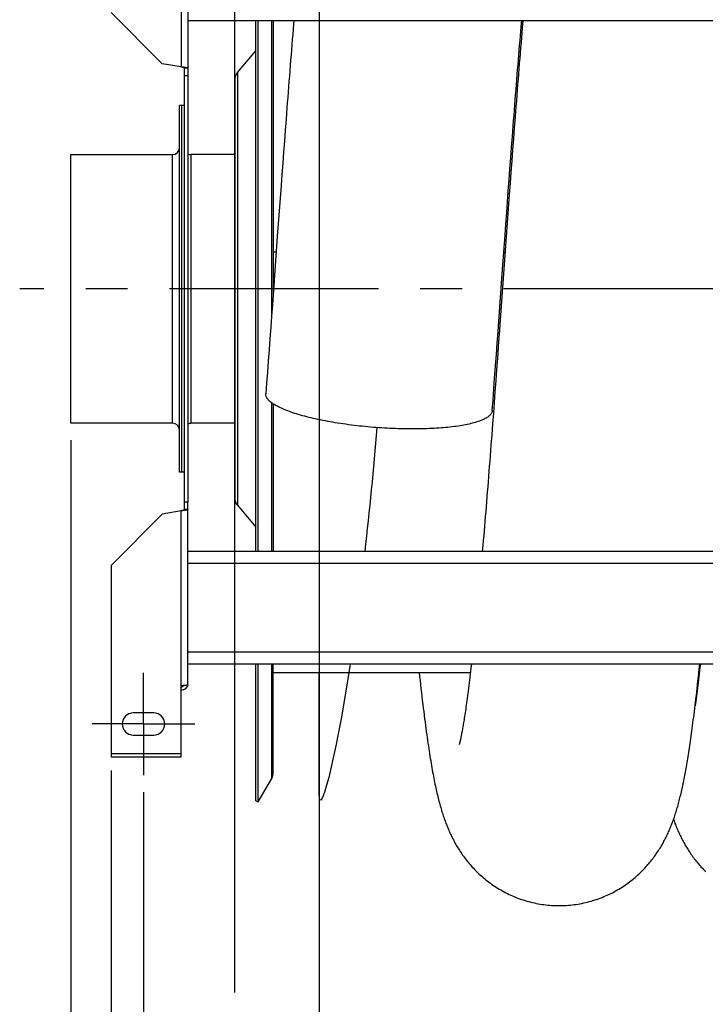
# Model space of a CAD drawing. Extents: x 0 to 594, y 0 to 420.
# Tile 4 of 21: x 229 to 269, y 116 to 174. Entities that reach past the tile are written whole.
import ezdxf

# ---------------------------------------------------------------- set-up
doc = ezdxf.new("R2010")
doc.units = 0
doc.header["$LTSCALE"] = 32.67
doc.linetypes.add('CENTER', pattern=[0.6, 0.375, -0.075, 0.075, -0.075])
doc.layers.get('0').update_dxf_attribs({"linetype": 'CONTINUOUS'})
for name, color, linetype in [('110528_DXF_CONTINUOUS_LINE', 7, 'CONTINUOUS'), ('110528_DXF_DIMENSION', 7, 'CONTINUOUS'), ('110534_DXF_AXIS', 7, 'CONTINUOUS'), ('110534_DXF_CONTINUOUS_LINE', 7, 'CONTINUOUS'), ('110653_DXF_CONTINUOUS_LINE', 7, 'CONTINUOUS'), ('110803_DXF_CONTINUOUS_LINE', 7, 'CONTINUOUS'), ('112850_DXF_CONTINUOUS_LINE', 7, 'CONTINUOUS'), ('ASEM_125_125-15_DXF_AXIS', 7, 'CONTINUOUS'), ('ASEM_125_125-15_DXF_DIMENS', 7, 'CONTINUOUS'), ('HOSE_125_125DXF_CONTINUOUS', 7, 'CONTINUOUS')]:
    doc.layers.add(name, color=color, linetype=linetype)
doc.styles.get("Standard").update_dxf_attribs({"font": 'txt', "width": 0.7})
doc.dimstyles.new('DIMSTYLE_2', dxfattribs={"dimtxt": 3.5, "dimasz": 3, "dimexe": 1.5, "dimexo": 1, "dimgap": 0.875, "dimtad": 1, "dimdec": 3, "dimlfac": 10, "dimtxsty": 'STANDARD', "dimblk": '_ARROW_FILLED', "dimblk1": '_ARROW_FILLED', "dimblk2": '_ARROW_FILLED', "dimcen": 0.09, "dimazin": 3, "dimtp": 1.2, "dimtm": 1.2, "dimtfac": 1, "dimtdec": 3, "dimtofl": 0, "dimtmove": 0, "dimatfit": 3, "dimtolj": 1})
doc.dimstyles.new('DIMSTYLE_4', dxfattribs={"dimtxt": 3.5, "dimasz": 3, "dimexe": 1.5, "dimexo": 1, "dimgap": 0.875, "dimtad": 1, "dimdec": 0, "dimlfac": 10, "dimtxsty": 'STANDARD', "dimblk": '_ARROW_FILLED', "dimblk1": '_ARROW_FILLED', "dimblk2": '_ARROW_FILLED', "dimcen": 0.09, "dimazin": 3, "dimtp": 1.2, "dimtm": 1.2, "dimtfac": 1, "dimtdec": 0, "dimtofl": 0, "dimtmove": 0, "dimatfit": 3, "dimtolj": 1})

# ---------------------------------------------------------------- blocks, each defined once
blk = doc.blocks.new('_ARROW_FILLED')
at = {"color": 0, "linetype": 'BYBLOCK'}
blk.add_solid([(0, 0), (-1, 0.167), (-1, -0.167)], dxfattribs=at)
blk = doc.blocks.new('*D3')
at = {"layer": 'ASEM_125_125-15_DXF_DIMENS', "color": 2, "linetype": 'CONTINUOUS'}
for p, q in [((235.993, 128.492), (235.993, 108.342)), ((373.393, 128.492), (373.393, 108.342)), ((235.993, 109.842), (304.693, 109.842)), ((373.393, 109.842), (304.693, 109.842))]:
    blk.add_line(p, q, dxfattribs=at)
at = {"layer": 'ASEM_125_125-15_DXF_DIMENS', "color": 2, "linetype": 'CONTINUOUS', "xscale": 3, "yscale": 3, "zscale": 3, "rotation": 180}
blk.add_blockref('_ARROW_FILLED', (235.993, 109.842), dxfattribs=at)
at = {"layer": 'ASEM_125_125-15_DXF_DIMENS', "color": 2, "linetype": 'CONTINUOUS', "xscale": 3, "yscale": 3, "zscale": 3}
blk.add_blockref('_ARROW_FILLED', (373.393, 109.842), dxfattribs=at)
at = {"layer": 'ASEM_125_125-15_DXF_DIMENS', "color": 2, "linetype": 'CONTINUOUS', "insert": (304.693, 114.217), "char_height": 3.5, "width": 15, "attachment_point": 2}
blk.add_mtext('1374', dxfattribs=at)
blk = doc.blocks.new('*D4')
at = {"layer": 'ASEM_125_125-15_DXF_DIMENS', "color": 2, "linetype": 'CONTINUOUS'}
for p, q in [((234.093, 129.765), (234.093, 98.342)), ((375.293, 129.765), (375.293, 98.342)), ((234.093, 99.842), (304.693, 99.842)), ((375.293, 99.842), (304.693, 99.842))]:
    blk.add_line(p, q, dxfattribs=at)
at = {"layer": 'ASEM_125_125-15_DXF_DIMENS', "color": 2, "linetype": 'CONTINUOUS', "xscale": 3, "yscale": 3, "zscale": 3, "rotation": 180}
blk.add_blockref('_ARROW_FILLED', (234.093, 99.842), dxfattribs=at)
at = {"layer": 'ASEM_125_125-15_DXF_DIMENS', "color": 2, "linetype": 'CONTINUOUS', "xscale": 3, "yscale": 3, "zscale": 3}
blk.add_blockref('_ARROW_FILLED', (375.293, 99.842), dxfattribs=at)
at = {"layer": 'ASEM_125_125-15_DXF_DIMENS', "color": 2, "linetype": 'CONTINUOUS', "insert": (304.693, 104.217), "char_height": 3.5, "width": 14.25, "attachment_point": 2}
blk.add_mtext('1412', dxfattribs=at)
blk = doc.blocks.new('*D7')
at = {"layer": 'ASEM_125_125-15_DXF_DIMENS', "color": 2, "linetype": 'CONTINUOUS'}
for p, q in [((231.743, 149.117), (231.743, 88.342)), ((383.878, 148.527), (383.878, 88.342)), ((231.743, 89.842), (307.811, 89.842)), ((383.878, 89.842), (307.811, 89.842))]:
    blk.add_line(p, q, dxfattribs=at)
at = {"layer": 'ASEM_125_125-15_DXF_DIMENS', "color": 2, "linetype": 'CONTINUOUS', "xscale": 3, "yscale": 3, "zscale": 3, "rotation": 180}
blk.add_blockref('_ARROW_FILLED', (231.743, 89.842), dxfattribs=at)
at = {"layer": 'ASEM_125_125-15_DXF_DIMENS', "color": 2, "linetype": 'CONTINUOUS', "xscale": 3, "yscale": 3, "zscale": 3}
blk.add_blockref('_ARROW_FILLED', (383.878, 89.842), dxfattribs=at)
at = {"layer": 'ASEM_125_125-15_DXF_DIMENS', "color": 2, "linetype": 'CONTINUOUS', "insert": (307.811, 94.217), "char_height": 3.5, "width": 13.875, "attachment_point": 2}
blk.add_mtext('1521', dxfattribs=at)

msp = doc.modelspace()

# ---------------------------------------------------------------- linework, layer by layer
at = {"layer": '110528_DXF_CONTINUOUS_LINE', "color": 3, "linetype": 'CONTINUOUS'}
for p, q in [((242.575, 142.59185), (242.575, 173.72269)), ((241.49535, 170.67308), (242.575, 171.95976)), ((241.34328, 170.25526), (241.34328, 145.72843)), ((241.49535, 145.31061), (242.575, 144.02393)), ((242.575, 127.99185), (242.575, 136.00152))]:
    msp.add_line(p, q, dxfattribs=at)
at = {"layer": '110528_DXF_CONTINUOUS_LINE', "color": 7, "linetype": 'CONTINUOUS'}
for p, q in [((242.70491, 142.59185), (242.70491, 173.72269)), ((243.59103, 173.72269), (243.59103, 157.75276)), ((243.59103, 151.256), (243.59103, 142.59185)), ((242.70491, 127.91685), (242.70491, 136.00152)), ((243.59103, 129.62582), (243.59103, 136.00152)), ((242.70491, 127.91685), (243.50395, 129.30082)), ((242.575, 127.99185), (242.70491, 127.91685))]:
    msp.add_line(p, q, dxfattribs=at)
at = {"layer": '110528_DXF_CONTINUOUS_LINE', "color": 9, "linetype": 'CONTINUOUS'}
for p, q in [((243.50395, 156.55062), (243.50395, 173.72269)), ((241.49535, 170.67308), (241.49535, 145.31061)), ((243.50395, 142.59185), (243.50395, 151.31711)), ((243.50395, 129.30082), (243.50395, 136.00152))]:
    msp.add_line(p, q, dxfattribs=at)
at = {"layer": '110528_DXF_CONTINUOUS_LINE', "color": 3, "linetype": 'CONTINUOUS'}
for centre, start, end in [((241.99328, 170.25526), 140, 180), ((241.99328, 145.72843), 180, 220)]:
    msp.add_arc(centre, 0.65, start, end, dxfattribs=at)
at = {"layer": '110528_DXF_CONTINUOUS_LINE', "color": 7, "linetype": 'CONTINUOUS'}
msp.add_arc((242.94103, 129.62582), 0.65, 330, 360, dxfattribs=at)
at = {"layer": '110528_DXF_DIMENSION', "color": 2, "linetype": 'CONTINUOUS'}
msp.add_line((241.34328, 116.74242), (241.34328, 199.24127), dxfattribs=at)
at = {"layer": '110534_DXF_AXIS', "color": 7, "linetype": 'CENTER'}
for q in [(235.99328, 135.49186), (232.99327, 132.49185), (235.99328, 129.49184), (238.99329, 132.49185)]:
    msp.add_line((235.99328, 132.49185), q, dxfattribs=at)
at = {"layer": '110534_DXF_CONTINUOUS_LINE', "color": 9, "linetype": 'CONTINUOUS'}
for p, q in [((238.19328, 181.2441), (238.19328, 171.00319)), ((238.19328, 134.73959), (238.19328, 144.9805)), ((234.09328, 130.76519), (238.19328, 130.76519))]:
    msp.add_line(p, q, dxfattribs=at)
at = {"layer": '110534_DXF_CONTINUOUS_LINE', "color": 3, "linetype": 'CONTINUOUS'}
for p, q in [((238.59328, 181.18389), (238.59328, 145.49185)), ((234.09328, 174.19715), (237.09328, 171.19715)), ((238.19328, 171.00319), (237.09328, 171.19715)), ((238.59328, 134.7998), (238.59328, 145.49185)), ((238.19328, 144.9805), (237.09328, 144.78654)), ((234.09328, 141.78654), (237.09328, 144.78654)), ((234.09328, 141.78654), (234.09328, 130.56518)), ((238.19328, 130.56518), (238.19328, 134.73959)), ((236.59328, 133.14185), (235.39328, 133.14185)), ((235.39328, 131.84185), (236.59328, 131.84185)), ((234.09328, 130.56519), (238.19328, 130.56519))]:
    msp.add_line(p, q, dxfattribs=at)
at = {"layer": '110534_DXF_CONTINUOUS_LINE', "color": 7, "linetype": 'CONTINUOUS'}
for p, q in [((238.39328, 145.49185), (238.39328, 170.93017)), ((238.59328, 170.93017), (238.39328, 170.93017)), ((238.59328, 170.49185), (238.39328, 170.49185)), ((238.39328, 145.05352), (238.39328, 145.49185)), ((238.59328, 145.49185), (238.39328, 145.49185)), ((238.59328, 145.05352), (238.39328, 145.05352))]:
    msp.add_line(p, q, dxfattribs=at)
at = {"layer": '110534_DXF_CONTINUOUS_LINE', "color": 3, "linetype": 'CONTINUOUS'}
for centre, radius, start, end in [((238.20183, 134.85718), 0.39145, 349.8908463, 350.6553539), ((235.39328, 132.49185), 0.65, 90, 270), ((236.59328, 132.49185), 0.65, 270, 90)]:
    msp.add_arc(centre, radius, start, end, dxfattribs=at)
at = {"layer": '110534_DXF_CONTINUOUS_LINE', "color": 7, "linetype": 'CONTINUOUS'}
for points, knots in [([(238.39328, 170.93017), (238.39328, 170.93809), (238.37027, 170.95517), (238.32926, 170.96883), (238.26596, 170.98654), (238.21883, 170.99726), (238.19328, 171.00319)], [0, 0, 0, 0, 0.1095964, 0.32647794, 0.63723776, 1, 1, 1, 1]), ([(238.39328, 145.05352), (238.39328, 145.0456), (238.37027, 145.02852), (238.32926, 145.01486), (238.26596, 144.99715), (238.21883, 144.98644), (238.19328, 144.9805)], [0, 0, 0, 0, 0.1095964, 0.32647794, 0.63723776, 1, 1, 1, 1]), ([(238.19328, 134.65937), (238.22746, 134.65937), (238.29685, 134.67724), (238.3481, 134.72743), (238.36553, 134.75664)], [0, 0, 0, 0, 0.50119096, 1, 1, 1, 1])]:
    msp.add_open_spline(points, degree=3, knots=knots, dxfattribs=at)
at = {"layer": '110534_DXF_CONTINUOUS_LINE', "color": 3, "linetype": 'CONTINUOUS'}
for points, knots in [([(238.59328, 170.93017), (238.59328, 170.93414), (238.58137, 170.94289), (238.55908, 170.94979), (238.52167, 170.95897), (238.44989, 170.97141), (238.33867, 170.98633), (238.24432, 170.99726), (238.19328, 171.00319)], [0, 0, 0, 0, 0.0290834, 0.08885385, 0.18164624, 0.30490852, 0.62429132, 1, 1, 1, 1]), ([(238.59328, 145.05352), (238.59328, 145.04955), (238.58137, 145.0408), (238.55908, 145.0339), (238.52167, 145.02472), (238.44989, 145.01228), (238.33867, 144.99736), (238.24432, 144.98643), (238.19328, 144.9805)], [0, 0, 0, 0, 0.0290834, 0.08885385, 0.18164624, 0.30490852, 0.62429132, 1, 1, 1, 1]), ([(238.19328, 134.73959), (238.24432, 134.74448), (238.31847, 134.75157), (238.41268, 134.76167), (238.47271, 134.76905), (238.52147, 134.77604), (238.5592, 134.7836), (238.58047, 134.78918), (238.59328, 134.79621), (238.59328, 134.7998)], [0, 0, 0, 0, 0.37771184, 0.54853637, 0.69852876, 0.82207755, 0.91471109, 0.97358369, 1, 1, 1, 1]), ([(238.5872, 134.78847), (238.57133, 134.69943), (238.47193, 134.52693), (238.28437, 134.4616), (238.19328, 134.4616)], [0, 0, 0, 0, 0.49822857, 1, 1, 1, 1])]:
    msp.add_open_spline(points, degree=3, knots=knots, dxfattribs=at)
at = {"layer": '110653_DXF_CONTINUOUS_LINE', "color": 3, "linetype": 'CONTINUOUS'}
for p, q in [((243.59103, 160.17403), (243.76631, 160.17403)), ((257.10127, 160.17403), (257.17807, 160.17403)), ((255.14214, 135.49185), (243.59103, 135.49185)), ((268.55389, 135.49185), (268.52552, 135.49185))]:
    msp.add_line(p, q, dxfattribs=at)
at = {"layer": '110653_DXF_CONTINUOUS_LINE', "color": 9, "linetype": 'CONTINUOUS'}
for p, q in [((243.59103, 160.17403), (243.76631, 160.17403)), ((257.10127, 160.17403), (257.17807, 160.17403)), ((255.14214, 135.49185), (243.59103, 135.49185)), ((268.55389, 135.49185), (268.52552, 135.49185))]:
    msp.add_line(p, q, dxfattribs=at)
at = {"layer": '110803_DXF_CONTINUOUS_LINE', "color": 7, "linetype": 'CONTINUOUS'}
for p, q in [((238.59328, 173.7237), (370.79328, 173.7237)), ((238.59328, 173.72269), (370.79328, 173.72269)), ((370.79328, 142.59185), (238.59328, 142.59185)), ((370.79328, 136.00152), (238.59328, 136.00152))]:
    msp.add_line(p, q, dxfattribs=at)
at = {"layer": '110803_DXF_CONTINUOUS_LINE', "color": 9, "linetype": 'CONTINUOUS'}
for p, q in [((370.79328, 141.89185), (238.59328, 141.89185)), ((370.79328, 136.70152), (238.59328, 136.70152))]:
    msp.add_line(p, q, dxfattribs=at)
at = {"layer": '112850_DXF_CONTINUOUS_LINE', "color": 7, "linetype": 'CONTINUOUS'}
for p, q in [((238.09328, 147.24185), (238.09328, 168.74185)), ((238.24328, 168.74185), (238.09328, 168.74185)), ((238.39328, 168.74185), (238.24328, 168.74185)), ((238.24328, 147.24187), (238.24328, 168.74182)), ((238.24328, 147.24187), (238.24328, 168.74182)), ((231.74328, 150.11685), (231.74328, 165.86685)), ((231.74328, 165.86685), (237.69328, 165.86685)), ((241.34328, 165.86685), (238.79328, 165.86685)), ((237.69328, 150.11685), (231.74328, 150.11685)), ((241.34328, 150.11685), (238.79328, 150.11685)), ((238.24328, 147.24185), (238.09328, 147.24185)), ((238.39328, 147.24185), (238.24328, 147.24185))]:
    msp.add_line(p, q, dxfattribs=at)
at = {"layer": '112850_DXF_CONTINUOUS_LINE', "color": 9, "linetype": 'CONTINUOUS'}
for p, q in [((237.69328, 150.11685), (237.69328, 165.86685)), ((238.79328, 150.11685), (238.79328, 165.86685))]:
    msp.add_line(p, q, dxfattribs=at)
at = {"layer": '112850_DXF_CONTINUOUS_LINE', "color": 7, "linetype": 'CONTINUOUS'}
for centre, start, end in [((237.69328, 166.26685), 270, 360), ((238.79328, 166.26685), 240, 270), ((237.69328, 149.71685), 0, 90), ((238.79328, 149.71685), 90, 120)]:
    msp.add_arc(centre, 0.4, start, end, dxfattribs=at)
at = {"layer": 'ASEM_125_125-15_DXF_AXIS', "color": 7, "linetype": 'CENTER'}
msp.add_line((386.97328, 157.99185), (228.74328, 157.99185), dxfattribs=at)
at = {"layer": 'HOSE_125_125DXF_CONTINUOUS', "color": 4, "linetype": 'CONTINUOUS'}
for p, q in [((246.29103, 308.52173), (246.29103, 61.60655)), ((246.29103, 128.36202), (246.29103, 135.49185))]:
    msp.add_line(p, q, dxfattribs=at)
at = {"layer": 'HOSE_125_125DXF_CONTINUOUS', "color": 7, "linetype": 'CONTINUOUS'}
for p, q in [((258.1216, 173.38342), (258.15103, 173.7237)), ((258.21411, 173.72269), (258.1804, 173.32148)), ((257.71383, 167.43597), (257.66512, 166.79219)), ((244.29237, 167.30802), (244.24355, 166.66197)), ((257.55455, 166.30598), (257.60225, 166.93263)), ((244.24355, 166.66197), (244.19479, 166.01244)), ((257.5068, 165.67406), (257.55455, 166.30598)), ((257.66512, 166.79219), (257.61646, 166.14474)), ((244.19479, 166.01244), (244.1461, 165.3599)), ((257.459, 165.03735), (257.5068, 165.67406)), ((257.61646, 166.14474), (257.56785, 165.49398)), ((244.1461, 165.3599), (244.09747, 164.7047)), ((257.56785, 165.49398), (257.51929, 164.84035)), ((244.09747, 164.7047), (244.04891, 164.04708)), ((257.41117, 164.39637), (257.459, 165.03735)), ((257.51929, 164.84035), (257.47078, 164.18426)), ((244.04891, 164.04708), (243.97616, 163.05662)), ((257.3633, 163.75147), (257.41117, 164.39637)), ((257.47078, 164.18426), (257.42235, 163.52606)), ((257.42235, 163.52606), (257.30149, 161.87323)), ((257.3154, 163.10295), (257.3633, 163.75147)), ((243.97616, 163.05662), (243.90348, 162.06197)), ((257.26746, 162.45101), (257.3154, 163.10295)), ((257.21946, 161.79592), (257.26746, 162.45101)), ((243.90348, 162.06197), (243.83087, 161.06405)), ((257.30149, 161.87323), (256.86834, 155.89771)), ((257.17142, 161.13788), (257.21946, 161.79592)), ((243.83087, 161.06405), (243.54142, 157.06768)), ((257.09923, 160.146), (257.17142, 161.13788)), ((257.02693, 159.14959), (257.09923, 160.146)), ((243.54142, 157.06768), (243.49337, 156.40472)), ((243.49337, 156.40472), (243.44537, 155.74349)), ((256.86834, 155.89771), (256.84435, 155.56767)), ((243.44537, 155.74349), (243.39741, 155.08428)), ((256.71291, 154.81434), (256.76131, 155.48089)), ((256.84435, 155.56767), (256.79642, 154.90926)), ((243.39741, 155.08428), (243.3495, 154.4274)), ((256.66449, 154.14868), (256.71291, 154.81434)), ((243.3495, 154.4274), (243.30162, 153.77313)), ((256.61602, 153.48419), (256.66449, 154.14868)), ((243.30162, 153.77313), (243.25378, 153.12176)), ((256.72463, 153.92666), (256.67685, 153.27546)), ((243.25378, 153.12176), (243.20598, 152.47358)), ((256.67685, 153.27546), (256.62914, 152.62768)), ((243.20598, 152.47358), (243.15929, 151.84321)), ((256.62914, 152.62768), (256.58146, 151.9835)), ((256.47036, 151.50067), (256.51898, 152.1599)), ((256.58146, 151.9835), (256.53384, 151.3431)), ((256.42277, 150.85822), (256.47036, 151.50067)), ((256.53384, 151.3431), (256.48625, 150.70675)), ((256.48625, 150.70675), (256.43868, 150.07466)), ((256.43868, 150.07466), (256.39115, 149.44728)), ((255.87324, 142.96962), (255.84087, 142.59185)), ((268.32507, 133.6962), (268.3062, 133.56193)), ((254.49188, 131.29817), (254.48807, 131.28443))]:
    msp.add_line(p, q, dxfattribs=at)
at = {"layer": 'HOSE_125_125DXF_CONTINUOUS', "color": 9, "linetype": 'CONTINUOUS'}
for p, q in [((243.59103, 160.17403), (243.76631, 160.17403)), ((257.10127, 160.17403), (257.17807, 160.17403)), ((255.14214, 135.49185), (243.59103, 135.49185)), ((268.55389, 135.49185), (268.52552, 135.49185))]:
    msp.add_line(p, q, dxfattribs=at)
at = {"layer": 'HOSE_125_125DXF_CONTINUOUS', "color": 7, "linetype": 'CONTINUOUS'}
for points in [[(244.80243, 173.7237), (244.78424, 173.50783), (244.7594, 173.21088), (244.73457, 172.91225), (244.70977, 172.61198), (244.68501, 172.31027), (244.66029, 172.00722), (244.6356, 171.70281), (244.61094, 171.39705), (244.58632, 171.09001), (244.56172, 170.78172), (244.53716, 170.47211), (244.51262, 170.16123), (244.4881, 169.84913), (244.46359, 169.53572), (244.43909, 169.22103), (244.4146, 168.90512), (244.39013, 168.58799), (244.36568, 168.26965), (244.34123, 167.95016), (244.29237, 167.30802)], [(257.60225, 166.93263), (257.64988, 167.55359), (257.67365, 167.86176), (257.6974, 168.16835), (257.72112, 168.47332), (257.74482, 168.77663), (257.76851, 169.07825), (257.79217, 169.3782), (257.81582, 169.67645), (257.83945, 169.97297), (257.86306, 170.26775), (257.88666, 170.56077), (257.91024, 170.85198), (257.93381, 171.14135), (257.95737, 171.4289), (257.98091, 171.71454), (258.00443, 171.99813), (258.02792, 172.27962), (258.05139, 172.55898), (258.07482, 172.83609), (258.09823, 173.11091), (258.1216, 173.38342)], [(258.1804, 173.32148), (258.15565, 173.02441), (258.1309, 172.7255), (258.10616, 172.42479), (258.08144, 172.1225), (258.05674, 171.81868), (258.03206, 171.51336), (258.00742, 171.20672), (257.98281, 170.89887), (257.95824, 170.58979), (257.93369, 170.27951), (257.90918, 169.96807), (257.8847, 169.65552), (257.86024, 169.34178), (257.8358, 169.02691), (257.81138, 168.71095), (257.78697, 168.39384), (257.76258, 168.07561), (257.71383, 167.43597)], [(256.76131, 155.48089), (256.78549, 155.81441), (257.02693, 159.14959)], [(256.79642, 154.90926), (256.74855, 154.25346), (256.72463, 153.92666)], [(256.51898, 152.1599), (256.54326, 152.4903), (256.61602, 153.48419)], [(256.39115, 149.44728), (256.34367, 148.825), (256.31995, 148.51593), (256.29624, 148.20828), (256.27255, 147.90213), (256.24888, 147.59755), (256.22523, 147.29454), (256.2016, 146.99319), (256.17799, 146.69352), (256.1544, 146.39556), (256.13083, 146.09939), (256.10729, 145.80503), (256.08377, 145.51251), (256.06028, 145.22189), (256.03681, 144.9332), (256.01336, 144.64647), (255.98994, 144.36176), (255.96655, 144.07911), (255.94318, 143.79854), (255.91984, 143.52008), (255.89653, 143.24376), (255.87324, 142.96962)], [(255.20108, 136.00152), (255.17475, 135.77132), (255.1535, 135.58838), (255.13241, 135.40922), (255.11153, 135.23432), (255.09087, 135.06361), (255.07044, 134.89707), (255.0503, 134.73517), (255.03046, 134.57795), (255.01091, 134.42525), (254.99169, 134.27726), (254.97281, 134.134), (254.95426, 133.99529), (254.93603, 133.86096), (254.91812, 133.73094), (254.90053, 133.60517), (254.88326, 133.48354), (254.86632, 133.366), (254.8497, 133.25247), (254.83339, 133.14279), (254.81739, 133.03687), (254.80171, 132.93468), (254.78635, 132.83618), (254.77131, 132.74125), (254.7566, 132.64989), (254.74223, 132.56216), (254.72822, 132.47797), (254.71457, 132.39727), (254.70129, 132.3201), (254.68841, 132.24642), (254.67591, 132.17613), (254.66381, 132.10917), (254.65211, 132.04553), (254.64082, 131.98508), (254.6299, 131.92765), (254.61938, 131.8732), (254.60925, 131.82163), (254.59948, 131.77272), (254.59005, 131.72635), (254.58099, 131.68254), (254.57229, 131.64116), (254.56395, 131.60217), (254.55598, 131.56554), (254.54838, 131.53123), (254.54117, 131.49921), (254.53434, 131.46944), (254.52791, 131.4419), (254.52189, 131.41656)], [(260.33462, 121.84199), (260.43264, 121.84269), (260.54572, 121.84526), (260.65874, 121.84971), (260.77167, 121.85603), (260.88447, 121.86424), (260.9971, 121.87431), (261.10953, 121.88625), (261.22173, 121.90005), (261.33365, 121.91571), (261.44526, 121.93322), (261.55652, 121.95257), (261.6674, 121.97375), (261.77785, 121.99675), (261.88786, 122.02157), (261.99737, 122.04818), (262.10636, 122.07659), (262.21479, 122.10676), (262.32262, 122.13869), (262.42981, 122.17237), (262.53634, 122.20777), (262.64213, 122.24487), (262.74716, 122.28364), (262.8514, 122.32407), (262.95478, 122.36612), (263.05727, 122.40977), (263.15886, 122.455), (263.25947, 122.50176), (263.35909, 122.55003), (263.45769, 122.59978), (263.55519, 122.65096), (263.65157, 122.70353), (263.74681, 122.75748), (263.84083, 122.81271), (263.9336, 122.8692), (264.02512, 122.92692), (264.11531, 122.98578), (264.20415, 123.04576), (264.29165, 123.10681), (264.3777, 123.16885), (264.46233, 123.23183), (264.54552, 123.29573), (264.62717, 123.36041), (264.70728, 123.42584), (264.78586, 123.49197), (264.86282, 123.55868), (264.93816, 123.62593), (265.01191, 123.69367), (265.08399, 123.76177), (265.15439, 123.83019), (265.22317, 123.8989), (265.29029, 123.96781), (265.35577, 124.03687), (265.41965, 124.10605), (265.48197, 124.17533), (265.54273, 124.24467), (265.60197, 124.31404), (265.65974, 124.38343), (265.71605, 124.45279), (265.77093, 124.52211), (265.82442, 124.59137), (265.87655, 124.66055), (265.92735, 124.72962), (265.97685, 124.79857), (266.02508, 124.8674), (266.07208, 124.93608), (266.11788, 125.00461), (266.16252, 125.07299), (266.20601, 125.1412), (266.2484, 125.20925), (266.28971, 125.27711), (266.32998, 125.34479), (266.36926, 125.41236), (266.40757, 125.47975), (266.44494, 125.54701), (266.48155, 125.61441), (266.51742, 125.68197), (266.55257, 125.74967), (266.58712, 125.81775), (266.62114, 125.88632), (266.65458, 125.9553), (266.68743, 126.02462), (266.71972, 126.09433), (266.75143, 126.16441), (266.78252, 126.2347), (266.81296, 126.30512), (266.84281, 126.37579), (266.87209, 126.44673), (266.90083, 126.51797), (266.92905, 126.58952), (266.9568, 126.66154), (266.9841, 126.73404), (267.01098, 126.80706), (267.03748, 126.88071), (267.06362, 126.95505), (267.08941, 127.0301), (267.11486, 127.10588), (267.14, 127.1825), (267.16485, 127.25995), (267.18934, 127.33806), (267.21348, 127.41685), (267.23732, 127.49639), (267.26081, 127.57661), (267.28399, 127.65752), (267.30687, 127.73918), (267.32944, 127.82153), (267.35171, 127.90458), (267.37371, 127.9884), (267.39545, 128.07303), (267.41695, 128.1585), (267.43823, 128.24486), (267.4593, 128.33218), (267.48019, 128.42051), (267.5009, 128.50986), (267.52143, 128.60025), (267.5418, 128.69172), (267.56202, 128.7843), (267.58209, 128.87796), (267.60201, 128.97271), (267.6218, 129.0686), (267.64147, 129.16572), (267.66104, 129.26405), (267.68051, 129.36367), (267.69993, 129.46483), (267.71932, 129.5676), (267.73867, 129.67198), (267.75802, 129.77812), (267.77736, 129.88607), (267.79671, 129.99585), (267.81608, 130.10762), (267.83547, 130.22138), (267.85489, 130.33721), (267.87439, 130.45533), (267.89396, 130.57581), (267.91361, 130.69868), (267.93334, 130.82409), (267.95318, 130.95211), (267.97312, 131.08277), (267.99316, 131.21614), (268.0133, 131.35227), (268.03356, 131.49121), (268.05394, 131.63307), (268.07444, 131.7779), (268.09507, 131.92576), (268.11581, 132.07667), (268.13669, 132.23068), (268.15769, 132.38786), (268.17884, 132.54833), (268.20012, 132.71204), (268.22154, 132.87914), (268.24315, 133.04999), (268.26493, 133.2246), (268.2869, 133.40307), (268.30912, 133.58599), (268.33159, 133.77341), (268.35431, 133.96543), (268.37736, 134.16274), (268.40073, 134.36549), (268.42443, 134.57372), (268.4485, 134.78795), (268.47299, 135.00869), (268.49784, 135.23565), (268.52299, 135.46816), (268.54845, 135.70656), (268.5795, 136.00152)], [(268.61286, 136.00152), (268.58897, 135.79263), (268.56769, 135.60918), (268.54654, 135.42933), (268.52555, 135.25309), (268.50469, 135.08045), (268.48399, 134.91151), (268.46345, 134.74622), (268.44307, 134.58461), (268.42289, 134.42686), (268.4029, 134.27295), (268.38311, 134.12285), (268.36355, 133.97678), (268.34419, 133.83451), (268.32507, 133.6962)], [(252.14356, 135.49185), (252.16677, 135.27679), (252.19324, 135.03467), (252.21978, 134.79514), (252.24637, 134.55856), (252.27303, 134.32469), (252.29975, 134.09381), (252.32639, 133.86696), (252.35297, 133.64411), (252.37948, 133.42524), (252.4058, 133.21134), (252.43193, 133.00233), (252.45789, 132.79814), (252.48354, 132.5996), (252.50886, 132.40692), (252.53387, 132.21966), (252.5586, 132.03765), (252.58303, 131.86092), (252.60717, 131.6892), (252.63109, 131.52196), (252.65479, 131.35913), (252.67826, 131.20058), (252.70161, 131.04569), (252.72483, 130.89435), (252.74793, 130.74652), (252.77096, 130.60176), (252.79396, 130.45992), (252.8169, 130.32104), (252.8398, 130.18498), (252.86268, 130.05168), (252.88553, 129.92108), (252.90837, 129.7931), (252.93121, 129.66764), (252.95405, 129.54466), (252.97689, 129.42421), (252.99974, 129.30623), (253.02259, 129.19063), (253.04546, 129.07739), (253.06835, 128.96645), (253.09127, 128.85773), (253.11425, 128.75105), (253.13731, 128.64632), (253.16047, 128.5435), (253.18374, 128.44248), (253.20713, 128.34321), (253.23066, 128.24561), (253.25438, 128.14944), (253.27833, 128.05458), (253.30251, 127.96103), (253.32691, 127.86884), (253.35157, 127.77783), (253.3765, 127.68804), (253.4016, 127.59978), (253.4269, 127.51294), (253.45241, 127.42747), (253.47801, 127.34377), (253.50368, 127.26179), (253.52946, 127.18142), (253.55527, 127.10284), (253.58103, 127.02619), (253.60683, 126.95119), (253.63278, 126.87747), (253.65885, 126.80506), (253.68507, 126.73383), (253.71167, 126.66317), (253.73867, 126.59306), (253.76607, 126.52346), (253.79409, 126.45385), (253.82284, 126.38405), (253.85225, 126.31421), (253.88233, 126.24438), (253.91314, 126.1745), (253.94467, 126.10461), (253.97683, 126.03492), (254.00966, 125.9654), (254.04317, 125.89606), (254.07726, 125.82713), (254.11188, 125.75869), (254.14711, 125.69062), (254.18299, 125.62287), (254.21948, 125.5555), (254.25664, 125.48842), (254.29464, 125.42137), (254.33346, 125.35438), (254.37316, 125.28744), (254.41394, 125.2202), (254.45584, 125.1527), (254.49887, 125.08495), (254.54328, 125.01664), (254.58918, 124.94768), (254.63654, 124.87822), (254.68533, 124.80835), (254.73564, 124.73805), (254.78746, 124.66741), (254.84066, 124.59667), (254.89527, 124.52586), (254.95132, 124.455), (255.00866, 124.38433), (255.06726, 124.31394), (255.12719, 124.24378), (255.18848, 124.17387), (255.25112, 124.10428), (255.31514, 124.03499), (255.38066, 123.96596), (255.44768, 123.89721), (255.51623, 123.82877), (255.5864, 123.76062), (255.65825, 123.69276), (255.73177, 123.62526), (255.80691, 123.55821), (255.88372, 123.49165), (255.96218, 123.42562), (256.0422, 123.36028), (256.12378, 123.29566), (256.20692, 123.23181), (256.29152, 123.16885), (256.37755, 123.10683), (256.46505, 123.04578), (256.55389, 122.9858), (256.64409, 122.92693), (256.73564, 122.86919), (256.82844, 122.81269), (256.92248, 122.75744), (257.01776, 122.70348), (257.11419, 122.65089), (257.21174, 122.59969), (257.3104, 122.54991), (257.41008, 122.50161), (257.51076, 122.45483), (257.61241, 122.40958), (257.71497, 122.36591), (257.8184, 122.32385), (257.92269, 122.28341), (258.02776, 122.24464), (258.13357, 122.20755), (258.24012, 122.17215), (258.34734, 122.13849), (258.45518, 122.10656), (258.56364, 122.07639), (258.67265, 122.04799), (258.78219, 122.02138), (258.89224, 121.99657), (259.00273, 121.97358), (259.11363, 121.95241), (259.22492, 121.93307), (259.33656, 121.91557), (259.44851, 121.89993), (259.56073, 121.88613), (259.6732, 121.87421), (259.78587, 121.86415), (259.89871, 121.85596), (260.01169, 121.84965), (260.12476, 121.84522), (260.23789, 121.84267), (260.33462, 121.84199)], [(254.52189, 131.41656), (254.5111, 131.37234), (254.50635, 131.3534), (254.50204, 131.33653), (254.49818, 131.32173), (254.49479, 131.30895), (254.49188, 131.29817)], [(267.04042, 126.88908), (267.04429, 126.87811), (267.07079, 126.8045), (267.09768, 126.73148), (267.12502, 126.65897), (267.15281, 126.58692), (267.18106, 126.51532), (267.20982, 126.44409), (267.23912, 126.37319), (267.26895, 126.30262), (267.29933, 126.23239), (267.33028, 126.16248), (267.3618, 126.09287), (267.3939, 126.0236), (267.42657, 125.95467), (267.45985, 125.88606), (267.49376, 125.81773), (267.52828, 125.74971), (267.56346, 125.68195), (267.59938, 125.61431), (267.63605, 125.54681), (267.67349, 125.47943), (267.71183, 125.41198), (267.75108, 125.34449), (267.79126, 125.27696), (267.83252, 125.20918), (267.87492, 125.14113), (267.91845, 125.07287), (267.9632, 125.00432), (268.00923, 124.93545), (268.05654, 124.86634), (268.10514, 124.79703), (268.15505, 124.72755), (268.2063, 124.65792), (268.25888, 124.58821), (268.31282, 124.51847), (268.36813, 124.4487), (268.42484, 124.37895), (268.48297, 124.30925), (268.54254, 124.23962), (268.6036, 124.17007), (268.66617, 124.10064), (268.73027, 124.03136), (268.79593, 123.96226), (268.8632, 123.89335), (268.93207, 123.8247)]]:
    msp.add_lwpolyline(points, dxfattribs=at)
at = {"layer": 'HOSE_125_125DXF_CONTINUOUS', "color": 40, "linetype": 'CONTINUOUS'}
msp.add_arc((28.35792, 167.55984), 222.02446, 353.5428127, 355.4274758, dxfattribs=at)
at = {"layer": 'HOSE_125_125DXF_CONTINUOUS', "color": 7, "linetype": 'CONTINUOUS'}
for points, knots in [([(249.79103, 149.85365), (249.35439, 149.88443), (248.4972, 149.96382), (247.25581, 150.13571), (246.11291, 150.35275), (245.11295, 150.60615), (244.39139, 150.85066), (243.91906, 151.06335), (243.6434, 151.21579), (243.42655, 151.36949), (243.2698, 151.52415), (243.17391, 151.68128), (243.15555, 151.79286), (243.15929, 151.84321)], [0, 0, 0, 0, 0.18334914, 0.36045022, 0.52476555, 0.67036647, 0.79229554, 0.84325181, 0.88716964, 0.92404926, 0.95426262, 0.97885018, 1, 1, 1, 1]), ([(256.42277, 150.85822), (256.41911, 150.80897), (256.38595, 150.70392), (256.27271, 150.5653), (256.10185, 150.43764), (255.87402, 150.31939), (255.59041, 150.21061), (255.11105, 150.07103), (254.3889, 149.93523), (253.39819, 149.82918), (252.27278, 149.77755), (251.05464, 149.78259), (250.21727, 149.8236), (249.79103, 149.85365)], [0, 0, 0, 0, 0.02134735, 0.04603686, 0.07622798, 0.11297243, 0.15666469, 0.20733084, 0.32859875, 0.47363727, 0.63775494, 0.81529915, 1, 1, 1, 1])]:
    msp.add_open_spline(points, degree=3, knots=knots, dxfattribs=at)
at = {"layer": 'HOSE_125_125DXF_CONTINUOUS', "color": 40, "linetype": 'CONTINUOUS'}
msp.add_open_spline([(248.10177, 135.99931), (247.15499, 129.82883), (246.29103, 126.98393), (246.29103, 128.36202)], degree=3, dxfattribs=at)

# ---------------------------------------------------------------- dimensions: what is measured, and where the dimension line sits
at = {"layer": 'ASEM_125_125-15_DXF_DIMENS', "color": 2, "linetype": 'CONTINUOUS'}
for base, p1, p2, dimstyle, picture, middle in [((383.87828, 89.84216), (231.74328, 150.11685), (383.87828, 149.52685), 'DIMSTYLE_4', '*D7', (307.31078, 89.84216)), ((375.29328, 99.84216), (234.09328, 130.76519), (375.29328, 130.76519), 'DIMSTYLE_2', '*D4', (304.19328, 99.84216)), ((373.39328, 109.84216), (235.99328, 129.49184), (373.39328, 129.49184), 'DIMSTYLE_2', '*D3', (304.19329, 109.84216))]:
    dim = msp.add_linear_dim(base=base, p1=p1, p2=p2, dimstyle=dimstyle, dxfattribs=at)
    dim.commit()
    dim.dimension.update_dxf_attribs({"geometry": picture, "text_midpoint": middle, "dimtype": 160})

doc.saveas('drawing.dxf')
